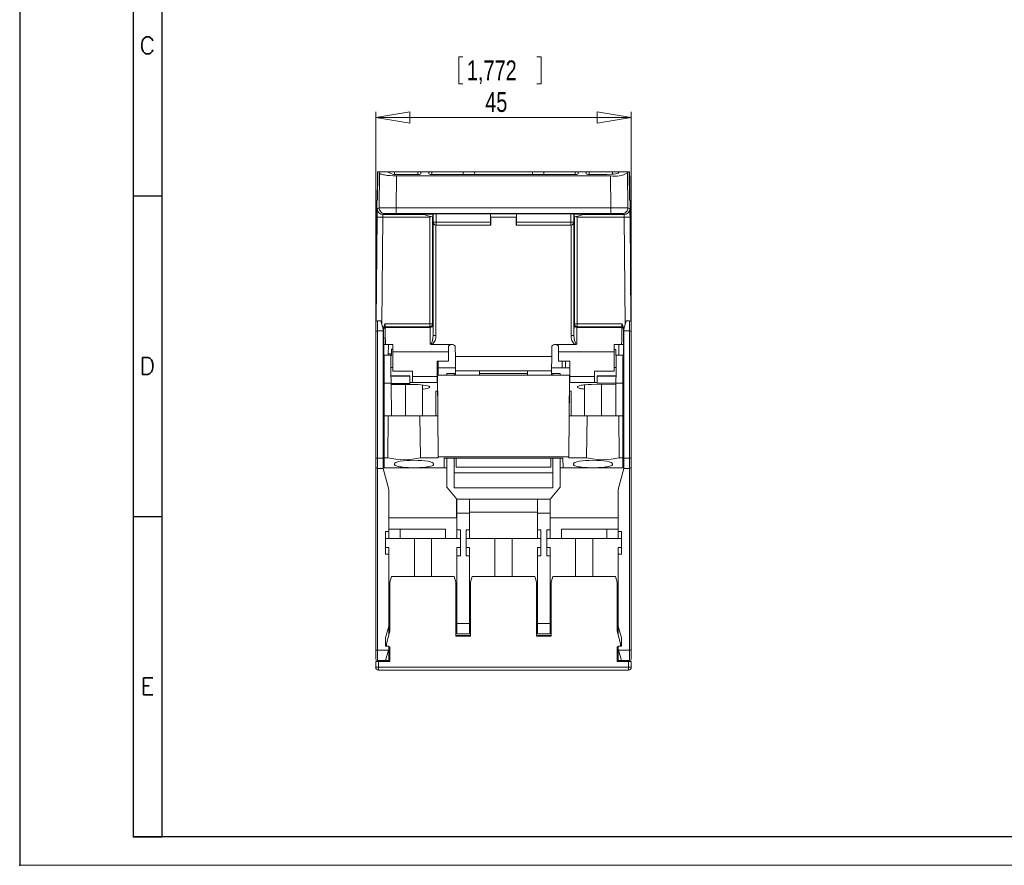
# Model space of a CAD drawing. Header units: millimetres. Extents: x 0 to 420, y 0 to 297.
# Tile 1 of 10: x 0 to 173, y 0 to 149. Entities that reach past the tile are written whole.
import ezdxf

# ---------------------------------------------------------------- set-up
doc = ezdxf.new("R2010")
doc.units = ezdxf.units.MM
doc.header["$PDSIZE"] = -1
doc.layers.add('FORMATO', color=7, linetype='Continuous')
doc.styles.add('SLDTEXTSTYLE0', font='ROMANS')
doc.styles.add('SLDTEXTSTYLE3', font='TXT', dxfattribs={"width": 0.75})
doc.dimstyles.new('SLDDIMSTYLE0', dxfattribs={"dimtxt": 3.5, "dimasz": 6, "dimexe": 0, "dimexo": 0.0625, "dimgap": 0.875, "dimtad": 1, "dimdec": 1, "dimrnd": 1e-09, "dimzin": 12, "dimdsep": 46, "dimtxsty": 'SLDTEXTSTYLE3', "dimblk1": 'CLOSED', "dimblk2": 'CLOSED', "dimsah": 1, "dimcen": 0.09, "dimadec": 0, "dimazin": 3, "dimtfac": 1, "dimtdec": 1, "dimtofl": 0, "dimtmove": 0, "dimatfit": 3, "dimldrblk": 'CLOSED', "dimfxl": 0, "dimfrac": 2, "dimtolj": 1, "dimtzin": 12, "dimarcsym": 0})

# ---------------------------------------------------------------- blocks, each defined once
blk = doc.blocks.new('_CLOSED')
at = {"color": 0, "linetype": 'ByBlock', "lineweight": -2}
for p, q in [((-1, 0.166667), (0, 0)), ((-1, 0.166667), (-1, -0.166667)), ((0, 0), (-1, -0.166667)), ((0, 0), (-1, 0))]:
    blk.add_line(p, q, dxfattribs=at)
blk = doc.blocks.new('_D_1')
at = {"color": 7, "linetype": 'Continuous', "lineweight": 0}
for p, q in [((77.31, 142.28), (77.31, 137.55)), ((77.31, 142.28), (78.02, 142.28)), ((91.79, 142.28), (91.08, 142.28)), ((91.79, 142.28), (91.79, 137.55)), ((77.31, 137.55), (78.02, 137.55)), ((91.79, 137.55), (91.08, 137.55)), ((62.69, 96.54), (62.69, 132.58)), ((107.69, 96.54), (107.69, 132.58)), ((62.69, 131.58), (107.69, 131.58))]:
    blk.add_line(p, q, dxfattribs=at)
at = {"color": 7, "linetype": 'Continuous', "lineweight": 0, "xscale": 6, "yscale": 6, "rotation": 180.0000000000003}
blk.add_blockref('_CLOSED', (62.69, 131.58, 19.18), dxfattribs=at)
at = {"color": 7, "linetype": 'Continuous', "lineweight": 0, "xscale": 6, "yscale": 6}
blk.add_blockref('_CLOSED', (107.69, 131.58, 19.18), dxfattribs=at)
at = {"color": 7, "linetype": 'Continuous', "lineweight": 0, "char_height": 3.5, "attachment_point": 1, "style": 'SLDTEXTSTYLE3'}
for s, insert in [('1,772', (78.73, 141.65)), ('45', (81.96, 136.09))]:
    blk.add_mtext(s, dxfattribs=dict(at, insert=insert))

msp = doc.modelspace()

# ---------------------------------------------------------------- linework, layer by layer
at = {"color": 7, "linetype": 'Continuous', "lineweight": 15}
for p, q in [((62.973, 120.727), (63.004, 122.042)), ((63.004, 122.042), (63.056, 122.042)), ((63.057, 122.081), (63.011, 117.042)), ((63.057, 122.042), (63.012, 117.042)), ((63.318, 122.042), (63.057, 122.042)), ((63.281, 115.716), (63.335, 121.856)), ((63.335, 121.856), (63.318, 122.042)), ((63.318, 122.042), (64.858, 122.042)), ((64.858, 122.042), (64.86, 121.971)), ((64.858, 122.042), (65.989, 122.042)), ((65.989, 122.042), (70.12, 122.042)), ((66.989, 121.597), (70.113, 121.597)), ((70.12, 122.042), (70.62, 122.042)), ((70.614, 121.685), (70.62, 122.042)), ((70.62, 122.042), (72.058, 122.042)), ((72.058, 122.042), (72.065, 121.667)), ((72.058, 122.042), (72.558, 122.042)), ((72.558, 122.042), (78.102, 122.042)), ((72.566, 121.579), (97.812, 121.579)), ((80.102, 122.042), (80.11, 121.579)), ((80.102, 122.042), (90.277, 122.042)), ((90.277, 122.042), (90.269, 121.579)), ((97.82, 122.042), (92.276, 122.042)), ((97.82, 122.042), (98.32, 122.042)), ((98.32, 122.042), (98.314, 121.667)), ((98.32, 122.042), (99.758, 122.042)), ((99.765, 121.685), (99.758, 122.042)), ((99.758, 122.042), (100.258, 122.042)), ((100.258, 122.042), (104.389, 122.042)), ((100.266, 121.597), (103.389, 121.597)), ((104.389, 122.042), (105.52, 122.042)), ((105.52, 122.042), (105.519, 121.971)), ((105.52, 122.042), (107.061, 122.042)), ((107.061, 122.042), (107.044, 121.856)), ((107.044, 121.856), (107.098, 115.716)), ((107.322, 122.042), (107.061, 122.042)), ((107.322, 122.042), (107.367, 117.042)), ((107.322, 122.042), (107.375, 122.042)), ((107.375, 122.042), (107.406, 120.727)), ((62.94, 117.042), (62.973, 120.727)), ((63.045, 120.727), (62.973, 120.727)), ((66.281, 115.725), (66.33, 121.336)), ((104.049, 121.336), (66.33, 121.336)), ((104.049, 121.336), (104.098, 115.725)), ((107.406, 120.727), (107.334, 120.727)), ((107.406, 120.727), (107.439, 117.042)), ((62.911, 117.042), (62.894, 115.097)), ((63.012, 117.042), (62.911, 117.042)), ((107.467, 117.042), (107.367, 117.042)), ((107.485, 115.097), (107.467, 117.042)), ((62.724, 95.643), (62.894, 115.097)), ((62.956, 115.555), (63.281, 115.716)), ((63.956, 114.546), (64.281, 114.708)), ((71.187, 114.546), (63.956, 114.546)), ((65.437, 114.699), (65.437, 114.657)), ((66.281, 115.725), (104.098, 115.725)), ((66.281, 114.725), (66.281, 115.725)), ((66.281, 114.725), (104.098, 114.725)), ((69.941, 114.657), (69.942, 114.699)), ((71.05, 114.616), (72.764, 114.616)), ((72.82, 114.673), (72.764, 114.616)), ((72.764, 114.616), (72.764, 114.145)), ((72.82, 113.172), (72.82, 114.673)), ((82.913, 114.677), (73.32, 114.677)), ((73.32, 114.677), (73.32, 113.172)), ((87.466, 114.677), (82.913, 114.677)), ((82.913, 113.172), (82.913, 114.677)), ((82.925, 114.042), (82.925, 114.677)), ((87.453, 114.677), (87.453, 114.042)), ((97.058, 114.677), (87.466, 114.677)), ((87.466, 114.677), (87.466, 113.172)), ((97.058, 113.172), (97.058, 114.677)), ((97.615, 114.616), (97.558, 114.673)), ((97.558, 114.673), (97.558, 113.172)), ((99.328, 114.616), (97.615, 114.616)), ((97.615, 114.145), (97.615, 114.616)), ((106.423, 114.546), (99.192, 114.546)), ((100.437, 114.699), (100.437, 114.657)), ((104.098, 115.725), (104.098, 114.725)), ((104.941, 114.657), (104.942, 114.699)), ((106.098, 114.708), (106.423, 114.546)), ((107.098, 115.716), (107.423, 115.555)), ((107.654, 95.643), (107.485, 115.097)), ((62.757, 95.731), (62.917, 114.055)), ((62.917, 114.055), (63.917, 114.046)), ((72.194, 114.046), (63.917, 114.046)), ((72.335, 114.187), (72.194, 114.046)), ((72.194, 95.269), (72.194, 114.046)), ((72.694, 114.149), (72.694, 95.269)), ((72.794, 113.146), (72.82, 113.172)), ((72.794, 93.253), (72.794, 113.146)), ((72.82, 113.172), (73.32, 113.172)), ((73.32, 113.172), (73.32, 112.673)), ((73.32, 113.172), (82.913, 113.172)), ((82.939, 114.042), (82.925, 114.042)), ((82.939, 114.042), (82.939, 112.651)), ((87.439, 114.042), (82.939, 114.042)), ((87.453, 114.042), (87.439, 114.042)), ((87.439, 112.651), (87.439, 114.042)), ((87.466, 113.172), (97.058, 113.172)), ((97.058, 112.673), (97.058, 113.172)), ((97.058, 113.172), (97.558, 113.172)), ((97.558, 113.172), (97.585, 113.146)), ((97.585, 113.146), (97.585, 93.253)), ((97.685, 95.269), (97.685, 114.149)), ((98.043, 114.187), (98.185, 114.046)), ((106.462, 114.046), (98.185, 114.046)), ((98.185, 114.046), (98.185, 95.269)), ((107.462, 114.055), (106.462, 114.046)), ((107.462, 114.055), (107.622, 95.731)), ((73.294, 112.651), (73.298, 112.651)), ((73.294, 112.651), (73.294, 93.253)), ((73.32, 112.673), (73.298, 112.651)), ((82.939, 112.651), (73.298, 112.651)), ((82.917, 112.673), (73.32, 112.673)), ((82.917, 112.673), (82.939, 112.651)), ((87.439, 112.651), (87.461, 112.673)), ((97.08, 112.651), (87.439, 112.651)), ((97.058, 112.673), (87.461, 112.673)), ((97.08, 112.651), (97.058, 112.673)), ((97.08, 112.651), (97.085, 112.651)), ((97.085, 93.253), (97.085, 112.651)), ((62.689, 93.917), (62.689, 95.542)), ((62.989, 94.042), (62.989, 95.842)), ((62.989, 95.842), (63.589, 95.842)), ((63.989, 94.349), (63.589, 95.842)), ((106.389, 94.349), (106.789, 95.842)), ((106.789, 95.842), (107.389, 95.842)), ((107.389, 95.842), (107.389, 94.042)), ((107.689, 95.542), (107.689, 93.917)), ((62.689, 71.766), (62.689, 93.917)), ((62.989, 94.042), (63.989, 94.042)), ((62.989, 71.642), (62.989, 94.042)), ((63.989, 94.349), (63.989, 94.042)), ((63.989, 71.642), (63.989, 94.042)), ((64.065, 94.467), (64.063, 94.642)), ((64.066, 94.338), (64.065, 94.467)), ((64.089, 91.642), (64.066, 94.338)), ((64.358, 95.269), (72.194, 95.269)), ((64.366, 94.641), (64.365, 94.769)), ((72.194, 94.769), (64.365, 94.769)), ((64.366, 94.641), (72.258, 94.641)), ((72.194, 95.269), (72.194, 94.769)), ((72.694, 95.269), (72.194, 95.269)), ((72.258, 94.641), (72.194, 94.769)), ((72.694, 95.269), (72.758, 95.141)), ((97.621, 95.141), (97.685, 95.269)), ((98.185, 95.269), (97.685, 95.269)), ((98.185, 94.769), (98.121, 94.641)), ((106.013, 94.641), (98.121, 94.641)), ((98.185, 94.769), (98.185, 95.269)), ((98.185, 95.269), (106.021, 95.269)), ((106.014, 94.769), (98.185, 94.769)), ((106.014, 94.769), (106.013, 94.641)), ((106.313, 94.338), (106.289, 91.642)), ((106.314, 94.467), (106.313, 94.338)), ((106.316, 94.642), (106.314, 94.467)), ((106.389, 94.349), (106.389, 94.042)), ((106.389, 94.042), (107.389, 94.042)), ((106.389, 94.042), (106.389, 71.642)), ((107.389, 94.042), (107.389, 71.642)), ((107.689, 93.917), (107.689, 71.766)), ((73.294, 93.253), (72.794, 93.253)), ((97.085, 93.253), (97.585, 93.253)), ((63.989, 91.642), (64.089, 91.642)), ((64.089, 91.642), (64.39, 91.642)), ((64.121, 88.007), (64.089, 91.642)), ((65.689, 91.642), (64.39, 91.642)), ((64.896, 89.765), (64.912, 91.642)), ((65.697, 90.818), (65.439, 90.817)), ((65.439, 90.817), (65.439, 89.733)), ((65.689, 90.928), (65.689, 90.783)), ((65.701, 90.345), (75.489, 90.345)), ((65.701, 90.345), (65.73, 86.942)), ((72.302, 91.709), (72.406, 91.642)), ((72.663, 91.642), (72.406, 91.642)), ((72.663, 91.642), (76.194, 91.642)), ((75.489, 90.345), (75.489, 91.142)), ((75.489, 90.345), (75.489, 88.742)), ((76.694, 91.146), (76.708, 89.542)), ((93.685, 91.146), (93.671, 89.542)), ((94.185, 91.642), (97.716, 91.642)), ((94.889, 91.142), (94.889, 90.345)), ((94.889, 88.742), (94.889, 90.345)), ((94.889, 90.345), (104.678, 90.345)), ((97.716, 91.642), (97.973, 91.642)), ((97.973, 91.642), (98.077, 91.709)), ((104.678, 90.345), (104.648, 86.942)), ((104.689, 91.642), (105.988, 91.642)), ((104.939, 90.775), (104.689, 90.778)), ((104.939, 89.733), (104.939, 90.775)), ((105.483, 89.765), (105.466, 91.642)), ((105.988, 91.642), (106.289, 91.642)), ((106.289, 91.642), (106.258, 88.007)), ((106.289, 91.642), (106.389, 91.642)), ((65.346, 89.765), (64.188, 89.765)), ((64.189, 84.855), (64.189, 89.761)), ((65.439, 90.028), (64.898, 90.028)), ((65.346, 89.733), (65.439, 89.733)), ((73.489, 88.742), (75.489, 88.742)), ((73.489, 86.042), (73.489, 88.742)), ((76.708, 89.542), (76.729, 87.042)), ((76.708, 89.542), (93.671, 89.542)), ((93.649, 87.042), (93.671, 89.542)), ((96.889, 88.742), (94.889, 88.742)), ((95.502, 88.742), (95.513, 87.542)), ((95.502, 88.742), (95.513, 87.542)), ((96.08, 88.742), (96.085, 87.542)), ((96.889, 86.042), (96.889, 88.742)), ((104.939, 89.733), (105.032, 89.733)), ((106.191, 89.765), (105.032, 89.765)), ((106.189, 84.855), (106.189, 89.761)), ((63.989, 87.442), (64.126, 87.442)), ((64.129, 87.042), (64.121, 88.007)), ((64.129, 87.042), (64.189, 87.042)), ((64.147, 85.007), (64.129, 87.042)), ((65.73, 86.942), (69.189, 86.942)), ((69.189, 86.942), (69.189, 86.042)), ((73.677, 87.627), (73.689, 86.232)), ((76.725, 87.542), (73.678, 87.542)), ((76.729, 87.042), (76.737, 86.235)), ((76.729, 87.042), (80.989, 87.042)), ((80.989, 86.235), (80.989, 87.042)), ((80.989, 87.042), (89.389, 87.042)), ((89.389, 87.042), (89.389, 86.235)), ((89.389, 87.042), (93.649, 87.042)), ((93.642, 86.235), (93.649, 87.042)), ((96.889, 87.542), (93.654, 87.542)), ((104.648, 86.942), (101.189, 86.942)), ((101.189, 86.942), (101.189, 86.042)), ((106.189, 87.042), (106.249, 87.042)), ((106.249, 87.042), (106.231, 85.007)), ((106.258, 88.007), (106.249, 87.042)), ((106.253, 87.442), (106.389, 87.442)), ((64.156, 84.042), (64.147, 85.007)), ((64.189, 85.132), (64.189, 84.943)), ((65.377, 86.18), (68.689, 86.123)), ((65.379, 86.013), (68.689, 85.966)), ((68.689, 86.123), (68.689, 84.942)), ((69.189, 86.042), (73.489, 86.042)), ((69.189, 86.042), (69.189, 84.942)), ((73.489, 86.042), (73.489, 84.942)), ((73.572, 86.232), (73.572, 86.235)), ((73.572, 86.235), (73.697, 71.907)), ((73.572, 86.235), (96.806, 86.235)), ((73.584, 84.941), (73.572, 86.232)), ((75.189, 86.542), (75.189, 86.235)), ((76.489, 86.542), (75.189, 86.542)), ((76.489, 86.542), (76.734, 86.542)), ((76.489, 86.235), (76.489, 86.542)), ((80.989, 86.542), (89.389, 86.542)), ((93.645, 86.542), (93.889, 86.542)), ((93.889, 86.542), (93.889, 86.235)), ((95.189, 86.542), (93.889, 86.542)), ((95.189, 86.542), (95.189, 86.235)), ((96.806, 86.235), (96.681, 71.907)), ((96.795, 84.938), (96.806, 86.232)), ((96.806, 86.235), (96.806, 86.232)), ((96.806, 86.232), (96.889, 86.232)), ((101.189, 86.042), (96.889, 86.042)), ((96.889, 86.042), (96.889, 84.942)), ((101.189, 86.042), (101.189, 84.942)), ((101.689, 84.98), (101.189, 84.976)), ((105.001, 86.18), (101.689, 86.123)), ((101.689, 86.123), (101.689, 84.98)), ((105, 86.013), (101.689, 85.966)), ((101.689, 84.98), (101.689, 84.824)), ((106.189, 85.054), (106.189, 84.943)), ((106.231, 85.007), (106.223, 84.042)), ((64.156, 84.042), (64.189, 84.042)), ((65.389, 84.855), (64.189, 84.855)), ((64.189, 84.855), (64.189, 79.085)), ((68.689, 84.785), (65.387, 84.775)), ((69.689, 84.598), (65.387, 84.599)), ((65.439, 79.085), (65.389, 84.855)), ((67.939, 84.598), (67.939, 79.084)), ((68.689, 84.942), (68.689, 84.785)), ((68.689, 84.942), (73.584, 84.941)), ((69.189, 84.942), (73.489, 84.942)), ((70.939, 79.085), (70.939, 84.538)), ((73.597, 83.464), (73.289, 83.464)), ((73.289, 79.083), (73.289, 83.464)), ((73.594, 83.766), (73.584, 84.941)), ((73.635, 79.083), (73.597, 83.464)), ((96.744, 79.083), (96.782, 83.464)), ((96.782, 83.464), (97.089, 83.464)), ((96.785, 83.751), (96.795, 84.938)), ((97.164, 84.942), (96.795, 84.938)), ((101.189, 84.942), (96.889, 84.942)), ((97.089, 79.085), (97.089, 83.464)), ((99.439, 84.559), (99.439, 79.085)), ((104.988, 84.666), (100.689, 84.629)), ((101.689, 84.824), (104.996, 84.842)), ((102.439, 79.084), (102.439, 84.644)), ((104.939, 79.085), (104.99, 84.855)), ((106.189, 84.855), (104.99, 84.855)), ((106.189, 84.855), (106.189, 79.085)), ((106.189, 84.042), (106.223, 84.042)), ((64.189, 79.085), (64.9, 79.085)), ((64.189, 79.085), (64.189, 71.733)), ((64.814, 71.733), (64.9, 79.085)), ((64.9, 79.085), (65.439, 79.085)), ((65.439, 79.084), (65.439, 79.085)), ((70.479, 79.085), (70.565, 71.733)), ((73.635, 79.085), (70.479, 79.085)), ((73.699, 71.733), (73.635, 79.085)), ((96.68, 71.733), (96.744, 79.085)), ((99.9, 79.085), (96.744, 79.085)), ((99.814, 71.733), (99.9, 79.085)), ((104.939, 79.084), (104.939, 79.085)), ((104.939, 79.085), (105.479, 79.085)), ((105.479, 79.085), (105.565, 71.733)), ((105.479, 79.085), (106.189, 79.085)), ((106.189, 79.085), (106.189, 71.733)), ((64.189, 76.442), (63.989, 76.442)), ((106.189, 76.442), (106.389, 76.442)), ((62.689, 70.142), (62.689, 71.766)), ((63.989, 71.642), (62.989, 71.642)), ((62.989, 69.842), (62.989, 71.642)), ((63.989, 69.842), (63.989, 71.642)), ((64.189, 69.942), (64.189, 71.733)), ((64.189, 71.733), (64.814, 71.733)), ((70.565, 71.733), (73.699, 71.733)), ((73.697, 71.907), (73.699, 71.733)), ((73.697, 71.907), (96.681, 71.907)), ((74.712, 69.942), (74.727, 71.642)), ((95.652, 71.642), (74.727, 71.642)), ((75.189, 71.642), (75.189, 66.542)), ((76.489, 66.443), (76.489, 71.642)), ((76.864, 71.642), (76.878, 70.042)), ((93.515, 71.642), (93.501, 70.042)), ((93.889, 71.642), (93.889, 66.443)), ((95.189, 71.642), (95.189, 66.542)), ((95.652, 71.642), (95.666, 69.942)), ((96.681, 71.907), (96.68, 71.733)), ((96.68, 71.733), (99.814, 71.733)), ((105.565, 71.733), (106.189, 71.733)), ((106.189, 71.733), (106.189, 69.942)), ((106.389, 71.642), (107.389, 71.642)), ((106.389, 71.642), (106.389, 69.842)), ((107.389, 71.642), (107.389, 69.842)), ((107.689, 71.766), (107.689, 70.142)), ((62.689, 70.142), (62.689, 37.966)), ((63.989, 69.842), (62.989, 69.842)), ((62.989, 37.842), (62.989, 69.842)), ((75.189, 69.942), (63.989, 69.942)), ((63.989, 69.842), (64.989, 66.11)), ((65.989, 70.558), (65.989, 70.672)), ((72.889, 70.672), (72.889, 70.558)), ((76.878, 70.042), (93.501, 70.042)), ((95.189, 69.942), (106.389, 69.942)), ((97.489, 70.558), (97.489, 70.672)), ((104.389, 70.672), (104.389, 70.558)), ((105.389, 66.11), (106.389, 69.842)), ((106.389, 69.842), (107.389, 69.842)), ((107.389, 69.842), (107.389, 37.842)), ((107.689, 70.142), (107.689, 37.966)), ((76.489, 69.042), (93.889, 69.042)), ((64.989, 66.11), (64.989, 58.747)), ((75.189, 66.542), (76.989, 64.451)), ((93.889, 66.443), (76.489, 66.443)), ((95.189, 66.542), (93.389, 64.451)), ((105.389, 58.747), (105.389, 66.11)), ((76.897, 64.559), (76.897, 61.142)), ((76.989, 61.951), (76.989, 64.451)), ((76.989, 64.451), (79.189, 64.451)), ((79.189, 64.451), (79.189, 61.951)), ((79.189, 64.451), (91.189, 64.451)), ((91.189, 61.951), (91.189, 64.451)), ((91.189, 64.451), (93.389, 64.451)), ((93.389, 64.451), (93.389, 61.951)), ((64.989, 61.142), (76.897, 61.142)), ((76.989, 61.951), (76.989, 59.015)), ((79.189, 61.951), (76.989, 61.951)), ((79.189, 62.142), (91.189, 62.142)), ((79.189, 59.015), (79.189, 61.951)), ((93.389, 61.951), (91.189, 61.951)), ((91.189, 61.951), (91.189, 59.015)), ((93.389, 61.951), (93.389, 59.015)), ((93.389, 61.142), (105.389, 61.142)), ((66.989, 59.142), (64.989, 59.142)), ((66.989, 59.142), (74.989, 59.142)), ((66.989, 59.142), (66.989, 57.542)), ((74.989, 59.142), (74.989, 57.542)), ((77.589, 59.015), (76.989, 59.015)), ((76.989, 57.542), (76.989, 59.015)), ((77.589, 59.015), (77.589, 54.468)), ((79.189, 59.015), (78.589, 59.015)), ((78.589, 54.468), (78.589, 59.015)), ((79.189, 59.015), (79.189, 57.542)), ((91.189, 59.015), (91.789, 59.015)), ((91.189, 57.542), (91.189, 59.015)), ((91.789, 59.015), (91.789, 54.468)), ((92.789, 59.015), (93.389, 59.015)), ((92.789, 54.468), (92.789, 59.015)), ((93.389, 59.015), (93.389, 57.542)), ((95.389, 59.142), (103.389, 59.142)), ((95.389, 57.542), (95.389, 59.142)), ((103.389, 59.142), (105.389, 59.142)), ((103.389, 57.542), (103.389, 59.142)), ((64.989, 58.747), (64.389, 58.747)), ((64.389, 58.747), (64.389, 54.736)), ((64.389, 57.542), (64.989, 57.542)), ((64.989, 58.747), (64.989, 57.542)), ((66.989, 57.542), (64.989, 57.542)), ((74.989, 57.542), (66.989, 57.542)), ((69.489, 57.542), (69.489, 50.842)), ((72.489, 50.842), (72.489, 57.542)), ((76.989, 57.542), (74.989, 57.542)), ((76.989, 57.542), (77.589, 57.542)), ((78.589, 57.542), (79.189, 57.542)), ((91.189, 57.542), (79.189, 57.542)), ((83.689, 57.542), (83.689, 50.842)), ((86.689, 50.842), (86.689, 57.542)), ((91.789, 57.542), (91.189, 57.542)), ((93.389, 57.542), (92.789, 57.542)), ((93.389, 57.542), (95.389, 57.542)), ((103.389, 57.542), (95.389, 57.542)), ((97.889, 57.542), (97.889, 50.842)), ((100.889, 50.842), (100.889, 57.542)), ((105.389, 57.542), (103.389, 57.542)), ((105.389, 58.747), (105.989, 58.747)), ((105.389, 57.542), (105.389, 58.747)), ((105.989, 57.542), (105.389, 57.542)), ((105.989, 54.736), (105.989, 58.747)), ((64.989, 55.942), (64.389, 55.942)), ((64.989, 55.942), (64.989, 54.736)), ((77.589, 55.942), (76.989, 55.942)), ((76.989, 54.468), (76.989, 55.942)), ((79.189, 55.942), (78.589, 55.942)), ((79.189, 55.942), (79.189, 54.468)), ((91.789, 55.942), (91.189, 55.942)), ((91.189, 54.468), (91.189, 55.942)), ((93.389, 55.942), (92.789, 55.942)), ((93.389, 55.942), (93.389, 54.468)), ((105.989, 55.942), (105.389, 55.942)), ((105.389, 54.736), (105.389, 55.942)), ((64.389, 54.736), (64.989, 54.736)), ((64.989, 54.736), (64.989, 42.094)), ((76.989, 42.542), (76.989, 54.468)), ((76.989, 54.468), (77.589, 54.468)), ((79.189, 54.468), (78.589, 54.468)), ((79.189, 54.468), (79.189, 42.542)), ((91.189, 42.542), (91.189, 54.468)), ((91.789, 54.468), (91.189, 54.468)), ((93.389, 54.468), (92.789, 54.468)), ((93.389, 54.468), (93.389, 42.542)), ((105.389, 42.094), (105.389, 54.736)), ((105.989, 54.736), (105.389, 54.736)), ((65.457, 50.842), (65.189, 49.842)), ((76.521, 50.842), (65.457, 50.842)), ((76.789, 49.842), (76.521, 50.842)), ((79.657, 50.842), (79.389, 49.842)), ((90.721, 50.842), (79.657, 50.842)), ((90.989, 49.842), (90.721, 50.842)), ((93.857, 50.842), (93.589, 49.842)), ((104.921, 50.842), (93.857, 50.842)), ((105.189, 49.842), (104.921, 50.842)), ((65.189, 49.842), (65.189, 41.233)), ((76.789, 40.342), (76.789, 49.842)), ((79.389, 49.842), (79.389, 40.342)), ((90.989, 40.342), (90.989, 49.842)), ((93.589, 49.842), (93.589, 40.342)), ((105.189, 41.233), (105.189, 49.842)), ((64.989, 42.094), (64.439, 40.042)), ((64.989, 42.094), (64.989, 40.487)), ((76.989, 42.542), (79.189, 42.542)), ((76.989, 40.742), (76.989, 42.542)), ((79.189, 42.542), (79.189, 40.742)), ((91.189, 42.542), (93.389, 42.542)), ((91.189, 40.742), (91.189, 42.542)), ((93.389, 42.542), (93.389, 40.742)), ((105.939, 40.042), (105.389, 42.094)), ((105.389, 40.487), (105.389, 42.094)), ((64.439, 40.042), (64.439, 38.542)), ((65.189, 41.233), (64.589, 38.994)), ((76.789, 40.442), (79.389, 40.442)), ((79.389, 40.342), (76.789, 40.342)), ((79.189, 40.742), (76.989, 40.742)), ((90.989, 40.442), (93.589, 40.442)), ((93.589, 40.342), (90.989, 40.342)), ((93.389, 40.742), (91.189, 40.742)), ((105.789, 38.994), (105.189, 41.233)), ((105.939, 38.542), (105.939, 40.042)), ((64.439, 38.542), (64.989, 38.542)), ((64.589, 38.994), (64.589, 38.542)), ((64.989, 38.542), (64.989, 38.094)), ((64.989, 38.459), (65.189, 38.442)), ((65.189, 38.442), (65.189, 35.842)), ((105.189, 38.442), (105.389, 38.459)), ((105.189, 35.842), (105.189, 38.442)), ((105.389, 38.094), (105.389, 38.542)), ((105.389, 38.542), (105.939, 38.542)), ((105.789, 38.542), (105.789, 38.994)), ((62.689, 36.342), (62.689, 37.966)), ((64.922, 37.842), (62.989, 37.842)), ((62.989, 36.042), (62.989, 37.842)), ((64.922, 37.842), (64.439, 36.042)), ((64.989, 38.094), (64.922, 37.842)), ((64.989, 38.094), (64.989, 36.042)), ((105.457, 37.842), (105.389, 38.094)), ((105.389, 36.042), (105.389, 38.094)), ((105.457, 37.842), (107.389, 37.842)), ((105.939, 36.042), (105.457, 37.842)), ((107.389, 37.842), (107.389, 36.042)), ((107.689, 37.966), (107.689, 36.342)), ((62.689, 35.842), (62.689, 34.842)), ((62.689, 35.842), (63.189, 35.842)), ((63.189, 34.842), (62.689, 34.842)), ((64.439, 36.042), (62.989, 36.042)), ((65.189, 35.842), (63.189, 35.842)), ((63.189, 35.842), (63.189, 34.842)), ((107.189, 34.842), (63.189, 34.842)), ((63.189, 34.842), (63.189, 34.342)), ((64.989, 36.042), (64.439, 36.042)), ((64.7, 36.042), (64.689, 35.842)), ((107.189, 35.842), (105.189, 35.842)), ((105.939, 36.042), (105.389, 36.042)), ((105.689, 35.842), (105.679, 36.042)), ((107.389, 36.042), (105.939, 36.042)), ((106.428, 36.042), (106.428, 35.842)), ((107.189, 34.842), (107.189, 35.842)), ((107.189, 35.842), (107.689, 35.842)), ((107.189, 34.342), (107.189, 34.842)), ((107.689, 34.842), (107.189, 34.842)), ((107.689, 35.842), (107.689, 34.842)), ((107.189, 34.342), (63.189, 34.342))]:
    msp.add_line(p, q, dxfattribs=at)
at = {"color": 1, "linetype": 'Continuous', "lineweight": 15}
for p, q in [((65.989, 121.643), (65.989, 122.042)), ((70.12, 122.042), (70.113, 121.597)), ((72.566, 121.579), (72.558, 122.042)), ((78.102, 122.042), (78.11, 121.579)), ((92.276, 122.042), (92.268, 121.579)), ((97.812, 121.579), (97.82, 122.042)), ((100.266, 121.597), (100.258, 122.042)), ((104.389, 121.643), (104.389, 122.042)), ((63.752, 95.233), (63.917, 114.046)), ((106.462, 114.046), (106.626, 95.233)), ((64.898, 90.005), (65.439, 90.005)), ((64.121, 88.007), (64.189, 88.007)), ((65.365, 87.627), (65.724, 87.627)), ((73.489, 87.627), (73.677, 87.627)), ((104.654, 87.627), (105.014, 87.627)), ((106.258, 88.007), (106.189, 88.007)), ((63.989, 72.942), (64.189, 72.942)), ((106.189, 72.942), (106.389, 72.942)), ((65.989, 70.558), (65.996, 70.684)), ((72.883, 70.684), (72.889, 70.558)), ((97.489, 70.558), (97.496, 70.684)), ((104.383, 70.684), (104.389, 70.558))]:
    msp.add_line(p, q, dxfattribs=at)
at = {"color": 7, "linetype": 'Continuous', "lineweight": 15, "flags": 128}
for points in [[(66.33, 121.336), (65.767, 121.346), (65.212, 121.375), (64.689, 121.423), (64.446, 121.454), (64.22, 121.489), (64.036, 121.525), (63.864, 121.564), (63.708, 121.609), (63.573, 121.658), (63.415, 121.743), (63.335, 121.856)], [(80.102, 122.042), (80.06, 122.042), (79.941, 122.042), (79.516, 122.042), (78.889, 122.042), (78.51, 122.042), (78.102, 122.042)], [(92.276, 122.042), (91.869, 122.042), (91.49, 122.042), (90.862, 122.042), (90.438, 122.042), (90.319, 122.042), (90.277, 122.042)], [(103.389, 121.597), (104.188, 121.625), (104.563, 121.659), (104.899, 121.707), (105.15, 121.761), (105.357, 121.829), (105.43, 121.865), (105.492, 121.913), (105.519, 121.971)], [(62.917, 114.055), (62.924, 114.625), (62.929, 114.906)], [(72.764, 114.145), (71.88, 114.284), (71.05, 114.616)], [(99.328, 114.616), (98.498, 114.284), (97.615, 114.145)], [(107.45, 114.871), (107.455, 114.625), (107.462, 114.055)], [(64.39, 91.642), (64.385, 92.341), (64.38, 92.955), (64.376, 93.475), (64.372, 93.898), (64.369, 94.223), (64.367, 94.452), (64.366, 94.589), (64.366, 94.641)], [(106.013, 94.641), (106.012, 94.589), (106.011, 94.452), (106.009, 94.224), (106.007, 93.899), (106.003, 93.476), (105.999, 92.955), (105.994, 92.341), (105.988, 91.642)], [(72.794, 93.253), (72.682, 92.387), (72.541, 91.969), (72.438, 91.793), (72.374, 91.732), (72.339, 91.715), (72.302, 91.709)], [(98.077, 91.709), (98.04, 91.715), (98.005, 91.732), (97.94, 91.793), (97.837, 91.968), (97.697, 92.387), (97.585, 93.253)], [(65.689, 91.642), (65.695, 91.006), (65.701, 90.345)], [(104.689, 91.642), (104.684, 91.006), (104.678, 90.345)], [(65.389, 84.855), (65.383, 85.511), (65.378, 86.116), (65.369, 87.152), (65.366, 87.499), (65.363, 87.808), (65.361, 88.081), (65.359, 88.319), (65.357, 88.525), (65.352, 89.142), (65.348, 89.549), (65.346, 89.744), (65.346, 89.739)], [(73.677, 87.627), (73.67, 88.4), (73.667, 88.742)], [(104.99, 84.855), (104.995, 85.492), (105.001, 86.116), (105.005, 86.664), (105.01, 87.152), (105.013, 87.563), (105.017, 87.949), (105.019, 88.248), (105.022, 88.525), (105.027, 89.143), (105.031, 89.551), (105.032, 89.746), (105.032, 89.74)], [(69.689, 84.598), (70.163, 84.59), (70.619, 84.567), (71.068, 84.526), (71.467, 84.469), (71.789, 84.399), (72.017, 84.321), (72.189, 84.162), (72.146, 84.082), (72.017, 84.004), (71.789, 83.926), (71.467, 83.856), (71.068, 83.799), (70.939, 83.787)], [(100.689, 84.629), (100.087, 84.611), (99.59, 84.575), (99.321, 84.546), (99.099, 84.516), (98.922, 84.486), (98.6, 84.414), (98.369, 84.336), (98.234, 84.254), (98.189, 84.172), (98.234, 84.09), (98.369, 84.011), (98.6, 83.936), (98.697, 83.913), (98.804, 83.891), (98.922, 83.87), (99.204, 83.83), (99.439, 83.807)], [(64.9, 79.085), (65.131, 79.084), (65.439, 79.084)], [(65.439, 79.084), (66.013, 79.084), (66.696, 79.084), (67.443, 79.084), (68.206, 79.084), (68.935, 79.084), (69.584, 79.084), (70.11, 79.084), (70.479, 79.085)], [(99.9, 79.085), (100.269, 79.084), (100.795, 79.084), (101.443, 79.084), (102.173, 79.084), (102.936, 79.084), (103.683, 79.084), (104.365, 79.084), (104.939, 79.084)], [(104.939, 79.084), (105.247, 79.084), (105.479, 79.085)], [(72.889, 70.672), (72.823, 70.789), (72.627, 70.902), (72.308, 71.006), (71.879, 71.097), (71.356, 71.171), (70.76, 71.227), (70.112, 71.261), (69.439, 71.273), (68.766, 71.261), (68.119, 71.227), (67.523, 71.171), (67, 71.097), (66.571, 71.006), (66.252, 70.902), (66.056, 70.789), (65.989, 70.672)], [(104.389, 70.672), (104.323, 70.789), (104.127, 70.902), (103.808, 71.006), (103.379, 71.097), (102.856, 71.171), (102.26, 71.227), (101.612, 71.261), (100.939, 71.273), (100.266, 71.261), (99.619, 71.227), (99.023, 71.171), (98.5, 71.097), (98.071, 71.006), (97.752, 70.902), (97.556, 70.789), (97.489, 70.672)], [(65.989, 70.558), (66.131, 70.388), (66.28, 70.317), (66.478, 70.25), (66.691, 70.195), (66.937, 70.145), (67.178, 70.104), (67.441, 70.068), (67.762, 70.033), (68.102, 70.004), (68.46, 69.982), (68.944, 69.964), (69.439, 69.957), (70.419, 69.982), (70.95, 70.018), (71.438, 70.068), (71.701, 70.104), (71.942, 70.145), (72.188, 70.195), (72.4, 70.25), (72.599, 70.317), (72.748, 70.388), (72.854, 70.472), (72.889, 70.558)], [(97.489, 70.558), (97.631, 70.388), (97.78, 70.317), (97.978, 70.25), (98.191, 70.195), (98.437, 70.145), (98.678, 70.104), (98.941, 70.068), (99.262, 70.033), (99.602, 70.004), (99.96, 69.982), (100.444, 69.964), (100.939, 69.957), (101.919, 69.982), (102.45, 70.018), (102.938, 70.068), (103.201, 70.104), (103.442, 70.145), (103.688, 70.195), (103.9, 70.25), (104.099, 70.317), (104.248, 70.388), (104.354, 70.472), (104.389, 70.558)]]:
    msp.add_lwpolyline(points, dxfattribs=at)
at = {"color": 7, "linetype": 'Continuous', "lineweight": 15}
for centre, radius, start, end in [((66.43, 124.66), 3.114, 239.71506, 280.34508), ((70.234, 122.377), 0.79, 261.14065, 298.73944), ((72.445, 122.361), 0.792, 241.30135, 278.81856), ((97.939, 122.331), 0.763, 260.44184, 299.43825), ((100.139, 122.349), 0.763, 240.5626, 279.55731), ((104.791, 125.951), 4.674, 260.86683, 298.82238), ((63.956, 115.546), 1, 179.50711, 269.9864), ((65.184, -27.836), 143.565, 89.5623, 90.7595), ((64.281, 115.708), 1, 179.50711, 269.9864), ((66.415, 114.102), 2.499, 169.77623, 181.29312), ((65.793, 55.033), 59.694, 89.53142, 91.45117), ((67.689, 13.913), 100.811, 88.71955, 91.28045), ((67.689, 214.211), 99.58, 268.70414, 271.29586), ((73.194, 100.333), 14.345, 89.49705, 91.49426), ((97.184, 100.333), 14.345, 88.50574, 90.50295), ((102.689, 13.913), 100.811, 88.71955, 91.28045), ((102.689, 214.211), 99.58, 268.70414, 271.29586), ((105.195, -27.836), 143.565, 89.2405, 90.4377), ((104.586, 55.033), 59.694, 88.54883, 90.46858), ((106.098, 115.708), 1, 270.0136, 0.49289), ((106.423, 115.546), 1, 270.01325, 0.49256), ((104.025, 114.107), 2.438, 358.5624, 10.36825), ((73.298, 113.155), 0.504, 180.97897, 269.521), ((73.32, 113.173), 0.5, 180.00511, 269.99489), ((97.486, 113.049), 14.574, 179.51276, 181.47856), ((72.854, 113.049), 14.612, 358.52402, 0.48467), ((97.058, 113.173), 0.5, 270.00511, 359.99489), ((97.08, 113.155), 0.504, 270.49427, 359.00576), ((62.989, 95.542), 0.3, 90, 180), ((107.389, 95.542), 0.3, 0, 90), ((65.07, 94.552), 1.011, 134.80109, 174.8828), ((64.365, 94.469), 0.3, 89.99576, 180.49558), ((64.366, 94.341), 0.3, 89.99576, 180.49558), ((305.97, 98.393), 241.632, 180.74066, 180.85921), ((72.194, 95.269), 0.5, 270.00695, 359.98651), ((72.258, 95.141), 0.5, 270.00695, 359.98651), ((-3.803, 92.036), 76.106, 359.75393, 1.96163), ((36.095, 93.495), 36.7, 359.62194, 2.57021), ((134.284, 93.495), 36.7, 177.42979, 180.37806), ((98.121, 95.141), 0.5, 180.01349, 269.99305), ((98.185, 95.269), 0.5, 180.01349, 269.99305), ((174.182, 92.036), 76.106, 178.03837, 180.24607), ((106.013, 94.341), 0.3, 359.50441, 90.00424), ((-101.712, 97.916), 207.75, 359.13221, 359.27009), ((106.014, 94.469), 0.3, 359.50442, 90.00424), ((105.309, 94.552), 1.011, 5.11741, 45.1987), ((71.078, 93.192), 2.217, 315.63675, 1.5728), ((99.302, 93.192), 2.219, 178.43678, 224.34351), ((75.99, 91.141), 0.5, 90.04388, 179.95612), ((76.194, 91.142), 0.5, 0.5, 90), ((94.185, 91.142), 0.5, 90, 179.5), ((94.389, 91.141), 0.5, 0.04486, 89.95514), ((67.689, 82.896), 11.527, 255.55359, 284.44641), ((102.689, 82.896), 11.527, 255.55359, 284.44641), ((62.989, 70.142), 0.3, 180, 270), ((107.389, 70.142), 0.3, 270, 0), ((62.989, 36.342), 0.3, 180, 270), ((63.189, 34.842), 0.5, 180, 270), ((64.189, 34.776), 1.266, 66.48825, 90), ((106.189, 34.776), 1.266, 90, 113.51175), ((107.189, 34.842), 0.5, 270, 0), ((107.389, 36.342), 0.3, 270, 0)]:
    msp.add_arc(centre, radius, start, end, dxfattribs=at)
at = {"color": 1, "linetype": 'Continuous', "lineweight": 15}
for centre, radius, start, end in [((70.93, 114.905), 8.001, 175.34425, 179.99537), ((99.042, 114.88), 8.408, 359.9389, 4.60247)]:
    msp.add_arc(centre, radius, start, end, dxfattribs=at)
at = {"color": 7, "linetype": 'Continuous', "lineweight": 15}
for centre, start_param, end_param in [((62.989, 93.917), 1.5707963, 3.1415927), ((107.389, 93.917), 0, 1.5707963), ((62.989, 71.766), 3.1415927, 4.712389), ((107.389, 71.766), 4.712389, 6.2831853), ((62.989, 37.966), 3.1415927, 4.712389), ((107.389, 37.966), 4.712389, 6.2831853)]:
    msp.add_ellipse(centre, major_axis=(0.3, 0), ratio=0.4142136, start_param=start_param, end_param=end_param, dxfattribs=at)
at = {"layer": 'FORMATO'}
for p, q in [((0, 297), (0, 0)), ((20, 287), (20, 5)), ((25, 287), (25, 5)), ((20, 117.8), (25, 117.8)), ((20, 61.4), (25, 61.4)), ((415, 5), (19.916, 5)), ((20, 5), (25, 5))]:
    msp.add_line(p, q, dxfattribs=at)
at = {"layer": 'FORMATO', "lineweight": 0}
msp.add_line((0, 0), (420, 0), dxfattribs=at)
at = {"layer": 'FORMATO', "color": 7}
msp.add_point((0, 0), dxfattribs=at)

# ---------------------------------------------------------------- texts
at = {"layer": 'FORMATO', "char_height": 3, "attachment_point": 2, "style": 'SLDTEXTSTYLE0'}
for s, insert in [('C', (22.474, 145.795)), ('D', (22.474, 89.395)), ('E', (22.479, 32.995))]:
    msp.add_mtext(s, dxfattribs=dict(at, insert=insert))

# ---------------------------------------------------------------- dimensions: what is measured, and where the dimension line sits
at = {"color": 7, "linetype": 'Continuous', "lineweight": 0}
dim = msp.add_linear_dim(base=(107.689, 131.581), p1=(62.689, 95.542), p2=(107.689, 95.542), dimstyle='SLDDIMSTYLE0', dxfattribs=at)
dim.commit()
dim.dimension.update_dxf_attribs({"geometry": '_D_1', "text_midpoint": (84.548, 131.581), "dimtype": 160})

doc.saveas('drawing.dxf')
